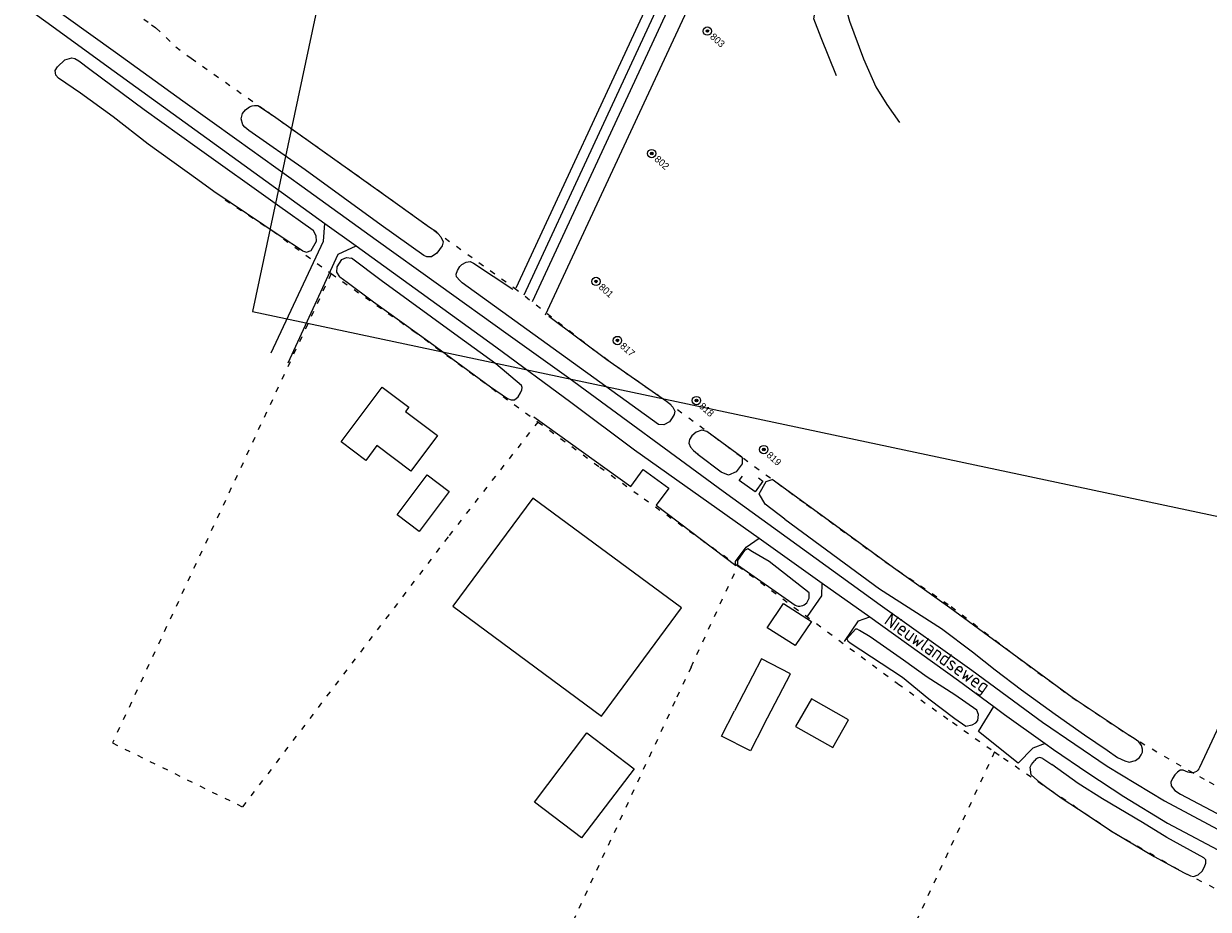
# Model space of a CAD drawing. Header units: metres. Extents: x 63969 to 66720, y 402115 to 403595.
# Tile 24 of 52: x 65657 to 65870, y 402795 to 402954. Entities that reach past the tile are written whole.
import ezdxf

# ---------------------------------------------------------------- set-up
doc = ezdxf.new("R2010")
doc.units = ezdxf.units.M
doc.linetypes.add('PERCEELGRENS', pattern=[2.5, 1, -1.5])
doc.layers.get('0').update_dxf_attribs({"linetype": 'CONTINUOUS'})
for name, color, linetype, lineweight in [('B-GEO-OG-GEBOUW_bijgebouw-G', 253, 'CONTINUOUS', 0), ('B-GEO-OG-GEBOUW_hoofdgebouw-G', 253, 'CONTINUOUS', 0), ('B-GEO-OG-GRENS_perceel-G', 253, 'PERCEELGRENS', 0), ('B-GEO-OG-SLOOT_insteek-G', 253, 'CONTINUOUS', 0), ('B-GEO-OG-STRAATNAAM-T', 253, 'CONTINUOUS', 0), ('B-GEO-OG-VERH_kntgesl-G', 253, 'CONTINUOUS', 0), ('B-GEO-OG-VERH_kntopen-G', 253, 'CONTINUOUS', 0), ('BS-Boring', 2, 'CONTINUOUS', 25), ('BS-Boring_nummer', 7, 'CONTINUOUS', 25)]:
    doc.layers.add(name, color=color, linetype=linetype, lineweight=lineweight)
for name, color, linetype in [('BS-INSTEEK-SLOOT-KPN', 253, 'CONTINUOUS'), ('BS-OVERIG-KPN', 253, 'CONTINUOUS'), ('BS-WATERLIJN-KPN', 253, 'CONTINUOUS')]:
    doc.layers.add(name, color=color, linetype=linetype)
doc.layers.add('TO-Viewport', color=152, linetype='CONTINUOUS', plot=False)
doc.styles.add('ISOCP', font='ISOCP.shx', dxfattribs={"height": 1.8})

# ---------------------------------------------------------------- blocks, each defined once
blk = doc.blocks.new('punt-boring')
h = blk.add_hatch(color=256)
edge = h.paths.add_edge_path()
edge.add_arc((-0.02, 0.02), 0.317, 0, 360)
blk.add_circle((0, 0), 1)
at = {"color": 0, "linetype": 'Continuous'}
blk.add_circle((-0.02, 0.02), 0.317, dxfattribs=at)
blk = doc.blocks.new('*U52', base_point=(65742, 402916))
at = {"layer": 'BS-Boring', "xscale": 1.499999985, "yscale": 1.499999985, "zscale": 1.499999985}
blk.add_blockref('punt-boring', (65742, 402916), dxfattribs=at)
at = {"layer": 'BS-Boring_nummer', "linetype": 'ByBlock', "insert": (65744.12, 402916), "char_height": 2.5, "attachment_point": 4}
blk.add_mtext('801', dxfattribs=at)
blk = doc.blocks.new('*U53', base_point=(65752, 402939))
at = {"layer": 'BS-Boring', "xscale": 1.499999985, "yscale": 1.499999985, "zscale": 1.499999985}
blk.add_blockref('punt-boring', (65752, 402939), dxfattribs=at)
at = {"layer": 'BS-Boring_nummer', "linetype": 'ByBlock', "insert": (65754.12, 402939), "char_height": 2.5, "attachment_point": 4}
blk.add_mtext('802', dxfattribs=at)
blk = doc.blocks.new('*U55', base_point=(65762, 402961))
at = {"layer": 'BS-Boring', "xscale": 1.499999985, "yscale": 1.499999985, "zscale": 1.499999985}
blk.add_blockref('punt-boring', (65762, 402961), dxfattribs=at)
at = {"layer": 'BS-Boring_nummer', "linetype": 'ByBlock', "insert": (65764.12, 402961), "char_height": 2.5, "attachment_point": 4}
blk.add_mtext('803', dxfattribs=at)
blk = doc.blocks.new('*U68', base_point=(65764, 402897))
at = {"layer": 'BS-Boring', "xscale": 1.499999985, "yscale": 1.499999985, "zscale": 1.499999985}
blk.add_blockref('punt-boring', (65764, 402897), dxfattribs=at)
at = {"layer": 'BS-Boring_nummer', "linetype": 'ByBlock', "insert": (65766.12, 402897), "char_height": 2.5, "attachment_point": 4}
blk.add_mtext('817', dxfattribs=at)
blk = doc.blocks.new('*U69', base_point=(65790.3, 402877.4))
at = {"layer": 'BS-Boring', "xscale": 1.499999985, "yscale": 1.499999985, "zscale": 1.499999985}
blk.add_blockref('punt-boring', (65790.3, 402877.4), dxfattribs=at)
at = {"layer": 'BS-Boring_nummer', "linetype": 'ByBlock', "insert": (65792.42, 402877.4), "char_height": 2.5, "attachment_point": 4}
blk.add_mtext('819', dxfattribs=at)
blk = doc.blocks.new('*U70', base_point=(65778.2, 402886.2))
at = {"layer": 'BS-Boring', "xscale": 1.499999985, "yscale": 1.499999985, "zscale": 1.499999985}
blk.add_blockref('punt-boring', (65778.2, 402886.2), dxfattribs=at)
at = {"layer": 'BS-Boring_nummer', "linetype": 'ByBlock', "insert": (65780.32, 402886.2), "char_height": 2.5, "attachment_point": 4}
blk.add_mtext('818', dxfattribs=at)

msp = doc.modelspace()

# ---------------------------------------------------------------- linework, layer by layer
at = {"layer": 'B-GEO-OG-GEBOUW_bijgebouw-G'}
msp.add_lwpolyline([(65729.84, 402872.84), (65733.8, 402869.88), (65728.41, 402862.67), (65724.45, 402865.64), (65729.84, 402872.84)], dxfattribs=at)
at = {"layer": 'B-GEO-OG-GEBOUW_hoofdgebouw-G'}
for points in [[(65721.73, 402888.62), (65726.52, 402885.04), (65725.93, 402884.24), (65731.69, 402879.95), (65726.91, 402873.53), (65720.77, 402878.1), (65718.8, 402875.46), (65714.36, 402878.76), (65721.73, 402888.62)], [(65748.83, 402868.64), (65734.46, 402849.22), (65761.12, 402829.5), (65775.49, 402848.93), (65748.83, 402868.64)], [(65795.96, 402842.16), (65790.93, 402845.37), (65793.86, 402849.7), (65798.89, 402846.49), (65795.96, 402842.16)], [(65790.26, 402827.77), (65795.07, 402837.08), (65789.88, 402839.77), (65785.06, 402830.45)], [(65796.02, 402827.59), (65802.72, 402823.82), (65805.54, 402828.83), (65798.84, 402832.6), (65796.02, 402827.59)], [(65790.26, 402827.77), (65787.91, 402823.22), (65782.71, 402825.91), (65785.06, 402830.45)], [(65757.58, 402807.6), (65749.09, 402814.03), (65758.51, 402826.46), (65767, 402820.03), (65757.58, 402807.6)]]:
    msp.add_lwpolyline(points, dxfattribs=at)
at = {"layer": 'B-GEO-OG-GRENS_perceel-G'}
for points in [[(65678.92, 402954.78), (65680.31, 402953.77), (65681.13, 402953.17), (65684.69, 402949.78), (65687.44, 402947.72), (65701.19, 402938.08), (65716.79, 402927.04), (65745.47, 402906.48)], [(65693.56, 402922.29), (65702, 402916.75), (65712.59, 402909.02)], [(65712.59, 402909.02), (65673.29, 402824.66), (65696.7, 402813.15)], [(65712.59, 402909.02), (65727.32, 402898.76), (65749.76, 402882.35)], [(65745.47, 402906.48), (65759.58, 402895.46), (65765.01, 402891.54), (65769.01, 402888.76), (65772.8, 402886.12)], [(65772.8, 402886.12), (65781.44, 402879.67), (65786.64, 402875.84), (65797.98, 402867.53), (65812.26, 402857.11), (65823.93, 402849.21), (65837.52, 402838.81), (65845.7, 402832.86), (65855.75, 402826.12), (65866.65, 402819.7), (65868.55, 402818.64), (65870.29, 402817.66), (65870.72, 402817.42), (65871.16, 402817.18)], [(65696.7, 402813.15), (65733.84, 402861.96), (65749.76, 402882.35)], [(65749.76, 402882.35), (65760.83, 402874.25), (65768.79, 402868.56), (65785.66, 402856.51)], [(65777.24, 402838.31), (65785.66, 402856.51)], [(65785.66, 402856.51), (65814.25, 402835.42), (65814.4, 402835.3), (65824.21, 402828.37), (65831.74, 402823.04)], [(65777.24, 402838.31), (65774.34, 402832.11), (65752.75, 402785.59)], [(65831.74, 402823.04), (65783.34, 402718.36), (65774.07, 402698.4), (65720.6, 402583.01)], [(65831.74, 402823.04), (65833.35, 402821.92), (65853.04, 402808.62), (65865.8, 402801.33), (65879.92, 402794.25), (65891.33, 402788.46)]]:
    msp.add_lwpolyline(points, dxfattribs=at)
at = {"layer": 'B-GEO-OG-SLOOT_insteek-G'}
for points in [[(65707.42, 402913.14), (65703.45, 402915.78), (65691.51, 402923.76), (65688.65, 402925.91), (65679.69, 402932.32), (65673.42, 402937.22), (65667.57, 402941.48), (65663.6, 402944.18), (65663.12, 402944.69), (65663.03, 402945.51), (65663.4, 402946.21), (65664.76, 402947.47), (65665.99, 402947.81), (65666.57, 402947.66), (65667.26, 402947.27), (65669.25, 402945.8), (65678.97, 402938.51), (65688.5, 402931.67), (65702.93, 402921.36), (65709.37, 402916.82)], [(65732.68, 402914.75), (65732.5, 402914.01), (65731.57, 402912.71), (65730.61, 402912.03), (65729.8, 402912.02), (65729.21, 402912.25), (65721.54, 402917.71), (65707.93, 402927.68), (65697.81, 402934.77), (65697.06, 402935.37), (65696.73, 402935.79), (65696.4, 402936.84), (65696.68, 402937.8), (65697.21, 402938.47), (65697.91, 402939), (65698.42, 402939.2), (65698.84, 402939.25), (65699.39, 402939.23), (65702.25, 402937.41), (65716.79, 402927.04), (65724.49, 402921.5), (65730.27, 402917.36), (65731.37, 402916.66), (65732.31, 402915.63), (65732.68, 402914.75)], [(65707.42, 402913.14), (65708.14, 402912.89), (65709.02, 402913.2), (65709.96, 402914.84), (65709.92, 402915.82), (65709.37, 402916.82)], [(65714.15, 402908.47), (65713.61, 402909.29), (65713.69, 402910.23), (65714.53, 402911.57), (65715.32, 402911.91), (65716.21, 402911.82)], [(65714.15, 402908.47), (65715.48, 402907.51), (65720.19, 402903.98), (65730.35, 402896.67), (65741.19, 402888.68), (65744.27, 402886.59), (65744.89, 402886.31), (65745.52, 402886.34), (65746.17, 402886.9), (65746.57, 402887.58), (65746.86, 402888.16), (65746.92, 402888.56), (65746.76, 402888.94), (65742.16, 402892.83), (65735.44, 402897.69), (65721.59, 402907.79), (65716.21, 402911.82)], [(65751.71, 402901.39), (65762.09, 402893.57), (65772.8, 402886.12), (65773.38, 402885.67), (65773.96, 402885.03), (65774.3, 402884.27), (65774.19, 402883.68), (65773.84, 402883.08), (65773.35, 402882.38), (65772.32, 402881.83), (65771.38, 402881.93), (65736.13, 402907.39), (65735.7, 402907.77), (65735.1, 402908.45), (65735.04, 402908.91), (65735.26, 402909.6), (65735.68, 402910.28), (65736.07, 402910.67), (65736.83, 402911.1), (65737.58, 402911.19), (65738.17, 402910.93), (65745.21, 402906.2)], [(65786.34, 402876.06), (65780.08, 402880.67), (65779.15, 402880.86), (65778.14, 402880.5), (65777.38, 402879.84), (65776.98, 402879.21), (65776.81, 402878.54), (65777.13, 402877.85), (65777.68, 402877.23), (65778.37, 402876.62), (65778.53, 402876.46)], [(65786.34, 402876.06), (65786.41, 402875.97), (65786.4, 402874.85), (65785.35, 402873.41), (65783.94, 402872.81), (65782.67, 402873.33), (65778.53, 402876.46)], [(65794.06, 402864.88), (65790.54, 402867.61), (65789.46, 402869.47), (65790.72, 402871.67), (65791.82, 402872.04)], [(65794.06, 402864.88), (65811.09, 402852.36), (65822.2, 402845.23), (65827.79, 402841.03), (65831.85, 402837.81), (65836.6, 402834.18), (65842.65, 402829.86), (65847.89, 402826.14), (65851.96, 402823.34), (65853.86, 402822.02), (65855.12, 402821.42), (65855.95, 402821.23), (65857.09, 402821.51), (65857.76, 402822.02), (65858.07, 402822.55), (65858.31, 402822.99), (65858.34, 402823.53), (65858.13, 402824.22), (65857.66, 402824.88), (65856.8, 402825.45), (65855.75, 402826.12), (65845.7, 402832.86), (65839.15, 402837.61), (65823.74, 402848.97), (65813.6, 402856.13), (65803.82, 402863.25), (65791.82, 402872.04)], [(65798.45, 402851.64), (65791.26, 402857.3), (65788.28, 402859.04), (65787.45, 402859.56), (65786.86, 402859.25), (65785.59, 402857.46), (65785.6, 402856.67), (65795.94, 402849.4)], [(65887.2, 402860.06), (65868.57, 402820.27)], [(65798, 402849.83), (65798.47, 402850.68), (65798.45, 402851.64)], [(65828.39, 402828.3), (65828.74, 402828.72), (65828.85, 402829.75), (65828.54, 402830.57), (65824.62, 402833.31), (65819.67, 402836.47), (65815.38, 402839.56), (65809.41, 402843.72), (65807.48, 402844.9), (65807.06, 402845.09), (65806.76, 402845.11), (65805.2, 402843.36), (65805.42, 402843.03), (65805.79, 402842.67), (65815.22, 402836.51), (65819.93, 402832.62), (65824.61, 402829.04), (65826.6, 402827.66), (65827.7, 402827.91), (65828.39, 402828.3)], [(65839.45, 402817.9), (65838.34, 402818.96), (65838.14, 402820.3), (65838.41, 402820.78), (65839, 402821.53)], [(65839.45, 402817.9), (65841.16, 402816.66), (65843.87, 402814.69), (65846.8, 402812.76), (65853.04, 402808.62), (65860.4, 402804.27), (65865.8, 402801.33), (65866.95, 402800.78), (65867.48, 402800.68), (65868.31, 402800.93), (65869.02, 402801.62), (65869.47, 402802.37), (65869.71, 402803.06), (65869.68, 402803.65), (65869.36, 402804.03), (65862.72, 402807.66), (65858.33, 402810.36), (65851.12, 402814.6), (65846.77, 402817.4), (65842.01, 402820.78)], [(65840.44, 402821.84), (65842.01, 402820.78)], [(65866.49, 402819.44), (65865.64, 402819.79), (65865.11, 402819.78), (65864.6, 402819.42), (65864.15, 402818.95), (65863.72, 402818.28), (65863.41, 402817.62), (65863.46, 402816.97), (65864.13, 402816.12), (65865.17, 402815.47), (65872.75, 402811.44)]]:
    msp.add_lwpolyline(points, dxfattribs=at)
for points in [[(65795.94, 402849.4, 0.306984), (65798, 402849.83)], [(65840.44, 402821.84, 0.434338), (65839, 402821.53)], [(65868.57, 402820.27, -0.444768), (65866.49, 402819.44)]]:
    msp.add_lwpolyline(points, format="xyb", dxfattribs=at)
at = {"layer": 'B-GEO-OG-VERH_kntgesl-G'}
for points in [[(65564.54, 403000), (65573.91, 402996.66), (65590.55, 402990.63), (65605.63, 402985.24), (65612.12, 402982.93), (65618.9, 402980.08), (65623.99, 402977.83), (65627.11, 402976.3), (65630.33, 402974.68), (65634.14, 402972.54), (65638.39, 402970.2), (65642.62, 402967.46), (65646.21, 402965.18), (65649.75, 402962.68), (65654.92, 402958.99), (65661.31, 402954.37), (65673.58, 402945.42), (65711.46, 402918.06)], [(65656.89, 402961.07), (65664.99, 402955.19), (65673.83, 402948.85), (65685.97, 402940.06), (65695.67, 402933.13), (65707.34, 402924.74), (65720.65, 402915.08), (65731.84, 402907.07), (65744.38, 402898.06), (65755.25, 402890.27), (65783.02, 402869.92), (65811.23, 402849.49), (65827.65, 402837.75), (65840.36, 402828.38), (65852, 402820.47), (65862.29, 402814.26), (65874.48, 402807.71)], [(65711.46, 402918.06), (65717.05, 402914.02)], [(65717.05, 402914.02), (65742.18, 402895.87), (65755.65, 402885.89), (65767.1, 402877.37), (65789.46, 402861.46)], [(65789.46, 402861.46), (65800.77, 402853.41)], [(65800.77, 402853.41), (65809.32, 402847.33)], [(65809.32, 402847.33), (65825.27, 402835.88), (65831.61, 402831.2)], [(65831.61, 402831.2), (65833.53, 402829.79), (65840.82, 402824.57)], [(65840.82, 402824.57), (65842.35, 402823.47), (65848.49, 402819.27), (65854.97, 402815.02), (65862.83, 402810.23), (65873.89, 402804.39), (65880.1, 402801.48), (65886.24, 402798.45), (65890.9, 402796.03)]]:
    msp.add_lwpolyline(points, dxfattribs=at)
at = {"layer": 'B-GEO-OG-VERH_kntopen-G'}
for points in [[(65701.83, 402894.76), (65711.21, 402914.86), (65711.46, 402918.06)], [(65704.85, 402892.99), (65713.82, 402912.53), (65717.05, 402914.02)], [(65749.01, 402883.31), (65766.4, 402870.77), (65768.62, 402873.84), (65773.24, 402870.43), (65770.97, 402867.38), (65785.3, 402856.58), (65785.19, 402857.26), (65787.11, 402859.86), (65789.46, 402861.46)], [(65789.37, 402872.3), (65790.15, 402871.72), (65788.76, 402869.77), (65785.88, 402871.83), (65786.45, 402872.62)], [(65798.17, 402847.42), (65800.7, 402851.13), (65800.77, 402853.41)], [(65804.78, 402842.91), (65807.31, 402846.62), (65809.32, 402847.33)], [(65840.82, 402824.57), (65838.6, 402823.72), (65835.97, 402821.03), (65828.84, 402826.75), (65831.61, 402831.2)]]:
    msp.add_lwpolyline(points, dxfattribs=at)
at = {"layer": 'BS-INSTEEK-SLOOT-KPN'}
for p, q in [((65770.68, 402960.18), (65745.75, 402906.38)), ((65751.08, 402901.59), (65777.34, 402958.02))]:
    msp.add_line(p, q, dxfattribs=at)
at = {"layer": 'BS-OVERIG-KPN'}
msp.add_polyline3d([(65803.38, 402944.55, 0), (65800.6, 402951.42, 0), (65799.28, 402954.84, 0), (65799.58, 402956.45, 0), (65799.32, 402958.34, 0), (65798.44, 402959.7, 0), (65797.66, 402962.06, 0), (65797, 402964.52, 0), (65795.86, 402967.56, 0), (65797.69, 402972.11, 0), (65799.19, 402972.52, 0), (65800.75, 402972.38, 0), (65802.06, 402971.21, 0), (65802.95, 402967.18, 0), (65803.63, 402961.7, 0), (65805.71, 402954.43, 0), (65808.22, 402947.64, 0), (65810.44, 402942.62, 0), (65812.39, 402939.44, 0), (65814.65, 402936.18, 0)], dxfattribs=at)
at = {"layer": 'BS-WATERLIJN-KPN'}
for p, q in [((65772.43, 402959.61), (65747.19, 402905.14)), ((65774.25, 402959.03), (65748.72, 402903.94))]:
    msp.add_line(p, q, dxfattribs=at)
at = {"layer": 'TO-Viewport'}
msp.add_lwpolyline([(65446.1, 403089.49), (65725.62, 403030.06), (65698.46, 402902.23), (65940.5, 402850.8), (66276.42, 402886.97), (66216.98, 403253.29), (65522.44, 403400.87), (65446.1, 403089.49)], dxfattribs=at)

# ---------------------------------------------------------------- block references
at = {"layer": 'BS-Boring', "xscale": 0.4999999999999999, "yscale": 0.4999999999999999, "rotation": 318}
for name, p in [('*U55', (65780.16, 402952.61)), ('*U53', (65770.16, 402930.61)), ('*U52', (65760.16, 402907.61)), ('*U68', (65764, 402897)), ('*U70', (65778.2, 402886.2))]:
    msp.add_blockref(name, p, dxfattribs=at)
at = {"layer": 'BS-Boring', "xscale": 0.4999999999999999, "yscale": 0.4999999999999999, "zscale": 0.4999999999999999, "rotation": 318}
msp.add_blockref('*U69', (65790.3, 402877.4), dxfattribs=at)

# ---------------------------------------------------------------- texts
at = {"layer": 'B-GEO-OG-STRAATNAAM-T', "style": 'ISOCP'}
msp.add_text('Nieuwlandseweg', height=2.5, rotation=324.7356, dxfattribs=at).set_placement((65811.73, 402846.21))

doc.saveas('drawing.dxf')
